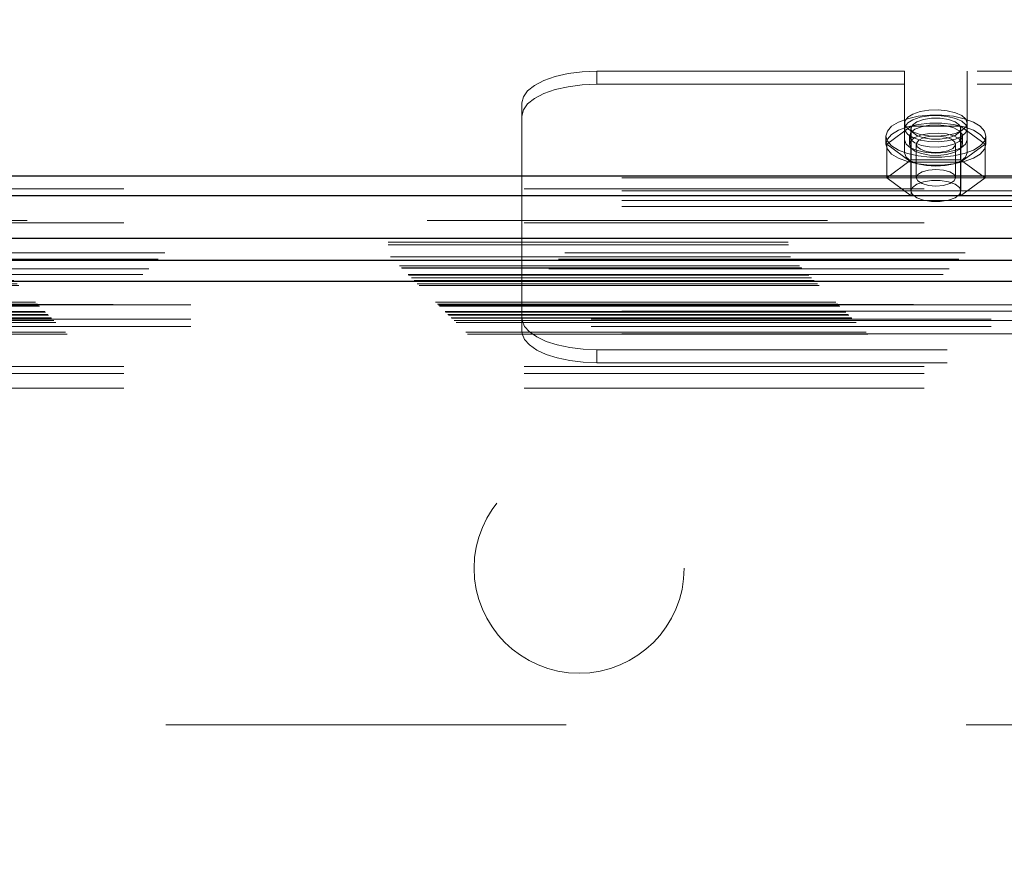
# Model space of a CAD drawing. Header units: inches. Extents: x 0.2 to 10.8, y 0.2 to 8.2.
# Tile 91 of 164: x 3.608 to 3.854, y 4.981 to 5.189. Entities that reach past the tile are written whole.
import ezdxf

# ---------------------------------------------------------------- set-up
doc = ezdxf.new("R2010")
doc.units = ezdxf.units.IN
doc.header["$MEASUREMENT"] = 0
doc.linetypes.add('HIDDEN', pattern=[0.07500000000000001, 0.05, -0.025])
doc.layers.add('DIMENSIONS', color=140, linetype='Continuous')
doc.styles.add('SLDTEXTSTYLE0', font='TXT', dxfattribs={"width": 0.7})
doc.dimstyles.new('SLDDIMSTYLE0', dxfattribs={"dimtxt": 0.0849609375, "dimasz": 0.13, "dimexe": 0, "dimexo": 0.0625, "dimgap": 0.021240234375, "dimtad": 0, "dimtih": 1, "dimtoh": 1, "dimlfac": 20, "dimrnd": 1e-09, "dimzin": 12, "dimdsep": 46, "dimtxsty": 'SLDTEXTSTYLE0', "dimsah": 1, "dimcen": 0.09, "dimadec": 0, "dimazin": 3, "dimtfac": 1, "dimtofl": 0, "dimtmove": 0, "dimatfit": 3, "dimfxl": 0, "dimfrac": 2, "dimtolj": 1, "dimtzin": 12, "dimarcsym": 0})

# ---------------------------------------------------------------- blocks, each defined once
blk = doc.blocks.new('_D_1')
at = {"layer": 'DIMENSIONS'}
for p, q in [((2.817332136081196, 5.030766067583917), (2.817332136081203, 5.774331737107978)), ((4.326048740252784, 5.03076606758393), (4.32604874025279, 5.774331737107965)), ((2.817332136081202, 5.649331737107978), (3.28198418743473, 5.649331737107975)), ((3.397110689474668, 5.64933172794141), (3.368580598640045, 5.64933172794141)), ((3.368580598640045, 5.64933172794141), (3.368580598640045, 5.514300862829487)), ((3.720258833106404, 5.64933172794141), (3.748788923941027, 5.64933172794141)), ((3.748788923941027, 5.64933172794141), (3.748788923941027, 5.514300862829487)), ((4.326048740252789, 5.649331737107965), (3.8353853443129, 5.649331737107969)), ((3.368580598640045, 5.514300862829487), (3.397110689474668, 5.514300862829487)), ((3.748788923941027, 5.514300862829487), (3.720258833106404, 5.514300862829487))]:
    blk.add_line(p, q, dxfattribs=at)
for points in [[(2.817332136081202, 5.649331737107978), (2.947332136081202, 5.629331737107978), (2.947332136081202, 5.669331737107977)], [(4.326048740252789, 5.649331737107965), (4.196048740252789, 5.669331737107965), (4.196048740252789, 5.629331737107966)]]:
    blk.add_solid(points, dxfattribs=at)
at = {"layer": 'DIMENSIONS', "char_height": 0.08333333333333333, "attachment_point": 1, "style": 'SLDTEXTSTYLE0'}
for s, insert in [('30.17', (3.397110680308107, 5.775774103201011)), ('766.4', (3.397110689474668, 5.621723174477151))]:
    blk.add_mtext(s, dxfattribs=dict(at, insert=insert))

msp = doc.modelspace()

# ---------------------------------------------------------------- linework, layer by layer
at = {"color": 7, "linetype": 'HIDDEN', "lineweight": 18}
for p, q in [((3.828890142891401, 5.176501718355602), (3.752002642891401, 5.176501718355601)), ((3.752002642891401, 5.17323901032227), (3.752002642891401, 5.176501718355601)), ((3.828890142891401, 5.159332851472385), (3.828890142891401, 5.176501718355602)), ((3.844515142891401, 5.159332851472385), (3.844515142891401, 5.176501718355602)), ((3.946990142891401, 5.176501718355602), (3.844515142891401, 5.176501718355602)), ((3.828890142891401, 5.17323901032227), (3.752002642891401, 5.17323901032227)), ((3.946990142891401, 5.17323901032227), (3.844515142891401, 5.17323901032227)), ((3.733252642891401, 5.149834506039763), (3.733252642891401, 5.168577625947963)), ((3.830553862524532, 5.162761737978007), (3.824405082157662, 5.158260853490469)), ((3.830452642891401, 5.16214664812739), (3.830452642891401, 5.146569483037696)), ((3.842851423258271, 5.162761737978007), (3.830553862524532, 5.162761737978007)), ((3.830553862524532, 5.162761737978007), (3.830553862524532, 5.154378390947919)), ((3.849000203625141, 5.158260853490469), (3.842851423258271, 5.162761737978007)), ((3.842851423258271, 5.162761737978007), (3.842851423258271, 5.154378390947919)), ((3.842952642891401, 5.146569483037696), (3.842952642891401, 5.16214664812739)), ((3.824202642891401, 5.160300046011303), (3.824202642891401, 5.158260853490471)), ((3.830077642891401, 5.160300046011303), (3.830077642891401, 5.158260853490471)), ((3.843327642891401, 5.158260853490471), (3.843327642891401, 5.160300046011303)), ((3.849202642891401, 5.158260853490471), (3.849202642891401, 5.160300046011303)), ((3.824405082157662, 5.158260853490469), (3.824405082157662, 5.14987750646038)), ((3.824405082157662, 5.158260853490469), (3.830553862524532, 5.153759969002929)), ((3.828890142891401, 5.159332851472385), (3.828890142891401, 5.156070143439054)), ((3.831805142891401, 5.158260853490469), (3.831805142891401, 5.14987750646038)), ((3.841600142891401, 5.14987750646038), (3.841600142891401, 5.158260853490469)), ((3.842851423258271, 5.153759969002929), (3.849000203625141, 5.158260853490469)), ((3.844515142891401, 5.159332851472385), (3.844515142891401, 5.156070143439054)), ((3.849000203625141, 5.158260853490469), (3.849000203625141, 5.14987750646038)), ((3.830553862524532, 5.154378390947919), (3.824405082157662, 5.14987750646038)), ((3.842851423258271, 5.154378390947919), (3.830553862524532, 5.154378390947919)), ((3.830553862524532, 5.153759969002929), (3.830553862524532, 5.145376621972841)), ((3.830553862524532, 5.153759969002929), (3.842851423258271, 5.153759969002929)), ((3.849000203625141, 5.14987750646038), (3.842851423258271, 5.154378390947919)), ((3.842851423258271, 5.153759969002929), (3.842851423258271, 5.145376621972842)), ((4.058252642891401, 5.149834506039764), (3.733252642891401, 5.149834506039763)), ((3.733252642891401, 5.142658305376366), (3.733252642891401, 5.149834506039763)), ((3.824405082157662, 5.14987750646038), (3.830553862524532, 5.145376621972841)), ((3.842851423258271, 5.145376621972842), (3.849000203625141, 5.14987750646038)), ((2.733802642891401, 5.147101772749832), (4.409602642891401, 5.147101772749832)), ((2.733802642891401, 5.145470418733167), (4.409602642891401, 5.145470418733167)), ((4.058252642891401, 5.146571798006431), (3.733252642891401, 5.146571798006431)), ((3.830553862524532, 5.145376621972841), (3.842851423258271, 5.145376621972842)), ((4.058252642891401, 5.144179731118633), (3.733252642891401, 5.144179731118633)), ((4.058252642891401, 5.142658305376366), (3.733252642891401, 5.142658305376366)), ((3.733252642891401, 5.11655664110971), (3.733252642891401, 5.142658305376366)), ((4.409602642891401, 5.139165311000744), (2.733802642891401, 5.139165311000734)), ((2.733802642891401, 5.138605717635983), (4.409602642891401, 5.138605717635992)), ((2.699799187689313, 5.1338038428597), (4.44358168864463, 5.13380384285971)), ((2.699863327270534, 5.13312392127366), (4.44351754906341, 5.13312392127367)), ((4.443997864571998, 5.131129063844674), (2.69938301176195, 5.131129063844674)), ((2.70039877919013, 5.130082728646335), (4.442982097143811, 5.130082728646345)), ((4.442391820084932, 5.129489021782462), (2.700980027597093, 5.129489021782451)), ((2.702648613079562, 5.127832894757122), (4.440732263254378, 5.127832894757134)), ((2.703136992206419, 5.127344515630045), (4.440243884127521, 5.127344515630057)), ((2.703226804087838, 5.127254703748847), (4.440154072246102, 5.127254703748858)), ((4.440015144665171, 5.127118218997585), (2.703373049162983, 5.127118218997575)), ((2.704787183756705, 5.125692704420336), (4.438596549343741, 5.125692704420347)), ((4.438547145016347, 5.125678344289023), (2.704833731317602, 5.125678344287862)), ((2.704927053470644, 5.125554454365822), (4.438453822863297, 5.125554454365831)), ((2.705638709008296, 5.12485333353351), (4.437741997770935, 5.12485333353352)), ((2.706318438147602, 5.124163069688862), (4.437062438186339, 5.124163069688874)), ((4.436780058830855, 5.123905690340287), (2.706600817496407, 5.1239056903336)), ((2.707099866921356, 5.123381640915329), (4.436281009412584, 5.12338164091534)), ((2.707538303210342, 5.122943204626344), (4.435842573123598, 5.122943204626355)), ((2.711668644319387, 5.118812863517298), (4.431712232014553, 5.118812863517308)), ((2.712168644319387, 5.118312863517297), (4.431212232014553, 5.118312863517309)), ((4.431097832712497, 5.118217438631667), (2.71226897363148, 5.118217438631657)), ((2.712418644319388, 5.118062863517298), (4.430962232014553, 5.118062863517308)), ((2.712418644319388, 5.118062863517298), (4.430962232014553, 5.118062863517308)), ((2.712668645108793, 5.117812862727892), (4.430712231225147, 5.117812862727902)), ((2.712669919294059, 5.117805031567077), (4.430724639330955, 5.117805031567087)), ((2.750548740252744, 5.11812437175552), (4.392798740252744, 5.118124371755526)), ((4.058252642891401, 5.118078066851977), (3.733252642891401, 5.118078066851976)), ((2.714043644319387, 5.116437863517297), (4.429337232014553, 5.116437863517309)), ((2.714043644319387, 5.116437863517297), (4.429337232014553, 5.116437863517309)), ((2.714188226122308, 5.116293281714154), (4.42919265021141, 5.116293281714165)), ((2.714745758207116, 5.115735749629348), (4.428635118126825, 5.115735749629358)), ((2.714918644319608, 5.115562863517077), (4.428462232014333, 5.115562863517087)), ((4.058252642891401, 5.11655664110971), (3.733252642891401, 5.11655664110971)), ((3.733252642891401, 5.115621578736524), (3.733252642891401, 5.11655664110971)), ((3.733252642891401, 5.111762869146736), (3.733252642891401, 5.115621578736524)), ((2.715728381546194, 5.114740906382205), (4.427664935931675, 5.114740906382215)), ((2.716316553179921, 5.114164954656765), (4.42706432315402, 5.114164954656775)), ((2.716780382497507, 5.113701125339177), (4.426600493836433, 5.113701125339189)), ((2.750548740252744, 5.114524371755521), (4.392798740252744, 5.114524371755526)), ((4.058188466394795, 5.114164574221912), (3.733316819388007, 5.114164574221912)), ((2.719234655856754, 5.111246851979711), (4.424146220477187, 5.111246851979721)), ((2.719655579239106, 5.110806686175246), (4.423714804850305, 5.110806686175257)), ((2.750548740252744, 5.112724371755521), (4.392798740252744, 5.112724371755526)), ((2.750548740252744, 5.112724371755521), (4.392798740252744, 5.112724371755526)), ((4.058188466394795, 5.110901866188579), (3.733316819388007, 5.110901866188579)), ((3.752002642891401, 5.106895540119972), (3.752002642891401, 5.103632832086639)), ((4.039502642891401, 5.106895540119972), (3.752002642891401, 5.106895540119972)), ((4.039502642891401, 5.103632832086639), (3.752002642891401, 5.103632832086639)), ((2.733802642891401, 5.10271714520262), (4.409602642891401, 5.10271714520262)), ((2.733802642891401, 5.10271714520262), (4.409602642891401, 5.10271714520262)), ((2.733802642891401, 5.10091714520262), (4.409602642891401, 5.10091714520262)), ((2.733802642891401, 5.09731714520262), (4.409602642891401, 5.09731714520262)), ((2.844298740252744, 5.013124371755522), (4.299048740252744, 5.013124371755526))]:
    msp.add_line(p, q, dxfattribs=at)
at = {"color": 7, "linetype": 'Continuous', "lineweight": 25}
for p, q in [((2.733802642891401, 5.150364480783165), (4.409602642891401, 5.150364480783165)), ((2.733802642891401, 5.145470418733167), (4.409602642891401, 5.145470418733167)), ((4.443997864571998, 5.134674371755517), (2.69938301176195, 5.134674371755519)), ((4.438547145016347, 5.129223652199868), (2.704833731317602, 5.129223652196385)), ((4.436780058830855, 5.12390569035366), (2.706600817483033, 5.1239056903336))]:
    msp.add_line(p, q, dxfattribs=at)
at = {"color": 7, "linetype": 'HIDDEN', "lineweight": 18, "flags": 128}
for points in [[(3.752002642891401, 5.176501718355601), (3.748344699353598, 5.17634945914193), (3.744827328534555, 5.175898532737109), (3.741585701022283, 5.175166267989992), (3.738744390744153, 5.174180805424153), (3.736412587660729, 5.172980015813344), (3.734679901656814, 5.171610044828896), (3.733612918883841, 5.170123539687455), (3.733252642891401, 5.168577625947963)], [(3.733252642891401, 5.165314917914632), (3.733612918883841, 5.166860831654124), (3.734679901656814, 5.168347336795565), (3.736412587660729, 5.169717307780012), (3.738744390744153, 5.170918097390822), (3.741585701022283, 5.17190355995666), (3.744827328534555, 5.172635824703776), (3.748344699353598, 5.173086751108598), (3.752002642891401, 5.17323901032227)], [(3.824202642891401, 5.160300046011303), (3.824565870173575, 5.16156428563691), (3.825634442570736, 5.1627550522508), (3.827346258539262, 5.163803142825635), (3.829601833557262, 5.164647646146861), (3.83227008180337, 5.16523948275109), (3.83519593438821, 5.165544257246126), (3.838209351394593, 5.165544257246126), (3.841135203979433, 5.16523948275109), (3.843803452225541, 5.164647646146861), (3.84605902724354, 5.163803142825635), (3.847770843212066, 5.1627550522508), (3.848839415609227, 5.161564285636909), (3.849202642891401, 5.160300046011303), (3.848839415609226, 5.159035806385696), (3.847770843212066, 5.157845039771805), (3.84605902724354, 5.15679694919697), (3.843803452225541, 5.155952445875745), (3.841135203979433, 5.155360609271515), (3.838209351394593, 5.15505583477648), (3.835195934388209, 5.15505583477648), (3.832270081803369, 5.155360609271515), (3.829601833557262, 5.155952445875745), (3.827346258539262, 5.15679694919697), (3.825634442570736, 5.157845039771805), (3.824565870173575, 5.159035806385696), (3.824202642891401, 5.160300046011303)], [(3.844515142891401, 5.163562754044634), (3.844168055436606, 5.164535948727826), (3.843157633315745, 5.165422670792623), (3.841573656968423, 5.16614413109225), (3.839556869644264, 5.166636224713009), (3.837286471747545, 5.16685522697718), (3.834964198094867, 5.166781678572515), (3.832796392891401, 5.16642211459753), (3.830975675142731, 5.165808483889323), (3.829663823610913, 5.164995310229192), (3.828977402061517, 5.164054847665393), (3.828977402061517, 5.163070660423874), (3.829663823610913, 5.162130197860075), (3.830975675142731, 5.161317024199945), (3.832796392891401, 5.160703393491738), (3.834964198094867, 5.160343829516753), (3.837286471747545, 5.160270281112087), (3.839556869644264, 5.160489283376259), (3.841573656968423, 5.160981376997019), (3.843157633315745, 5.161702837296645), (3.844168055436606, 5.162589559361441), (3.844515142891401, 5.163562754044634)], [(3.844515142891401, 5.16214664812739), (3.844168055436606, 5.16311984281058), (3.843157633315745, 5.164006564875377), (3.841573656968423, 5.164728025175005), (3.839556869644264, 5.165220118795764), (3.837286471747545, 5.165439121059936), (3.834964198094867, 5.16536557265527), (3.832796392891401, 5.165006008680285), (3.830975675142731, 5.164392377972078), (3.829663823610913, 5.163579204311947), (3.828977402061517, 5.162638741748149), (3.828977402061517, 5.161654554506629), (3.829663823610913, 5.160714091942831), (3.830975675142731, 5.1599009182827), (3.832796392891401, 5.159287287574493), (3.834964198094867, 5.158927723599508), (3.837286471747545, 5.158854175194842), (3.839556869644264, 5.159073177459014), (3.841573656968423, 5.159565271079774), (3.843157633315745, 5.160286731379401), (3.844168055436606, 5.161173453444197), (3.844515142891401, 5.16214664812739)], [(3.842952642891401, 5.16214664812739), (3.842575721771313, 5.163050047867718), (3.841490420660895, 5.163844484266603), (3.839827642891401, 5.164434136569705), (3.837787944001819, 5.164747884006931), (3.835617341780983, 5.164747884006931), (3.833577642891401, 5.164434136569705), (3.831914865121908, 5.163844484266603), (3.83082956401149, 5.163050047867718), (3.830452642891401, 5.16214664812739), (3.83082956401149, 5.161243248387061), (3.831914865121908, 5.160448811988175), (3.833577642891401, 5.159859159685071), (3.835617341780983, 5.159545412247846), (3.837787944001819, 5.159545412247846), (3.839827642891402, 5.159859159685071), (3.841490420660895, 5.160448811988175), (3.842575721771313, 5.161243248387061), (3.842952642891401, 5.16214664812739)], [(3.824202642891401, 5.158260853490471), (3.824565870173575, 5.159525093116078), (3.825634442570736, 5.160715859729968), (3.827346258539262, 5.161763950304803), (3.829601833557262, 5.162608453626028), (3.83227008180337, 5.163200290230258), (3.83519593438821, 5.163505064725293), (3.838209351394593, 5.163505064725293), (3.841135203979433, 5.163200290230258), (3.843803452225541, 5.162608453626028), (3.84605902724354, 5.161763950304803), (3.847770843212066, 5.160715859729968), (3.848839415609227, 5.159525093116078), (3.849202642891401, 5.158260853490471), (3.848839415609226, 5.156996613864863), (3.847770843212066, 5.155805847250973), (3.84605902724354, 5.154757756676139), (3.843803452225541, 5.153913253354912), (3.841135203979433, 5.153321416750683), (3.838209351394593, 5.153016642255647), (3.835195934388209, 5.153016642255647), (3.832270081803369, 5.153321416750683), (3.829601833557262, 5.153913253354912), (3.827346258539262, 5.154757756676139), (3.825634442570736, 5.155805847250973), (3.824565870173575, 5.156996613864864), (3.824202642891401, 5.158260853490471)], [(3.830077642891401, 5.160300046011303), (3.830436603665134, 5.161209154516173), (3.83147458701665, 5.162019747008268), (3.83307911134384, 5.162643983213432), (3.835076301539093, 5.163014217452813), (3.837249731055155, 5.163090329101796), (3.839363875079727, 5.162864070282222), (3.841189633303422, 5.162359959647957), (3.842529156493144, 5.161632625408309), (3.843237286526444, 5.160760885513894), (3.843237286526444, 5.159839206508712), (3.842529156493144, 5.158967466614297), (3.841189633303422, 5.158240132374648), (3.839363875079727, 5.157736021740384), (3.837249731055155, 5.157509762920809), (3.835076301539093, 5.157585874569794), (3.83307911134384, 5.157956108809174), (3.83147458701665, 5.158580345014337), (3.830436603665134, 5.159390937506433), (3.830077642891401, 5.160300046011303)], [(3.830077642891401, 5.158260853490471), (3.830436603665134, 5.159169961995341), (3.83147458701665, 5.159980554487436), (3.83307911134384, 5.1606047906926), (3.835076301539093, 5.160975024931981), (3.837249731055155, 5.161051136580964), (3.839363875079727, 5.16082487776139), (3.841189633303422, 5.160320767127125), (3.842529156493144, 5.159593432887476), (3.843237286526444, 5.158721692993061), (3.843237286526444, 5.157800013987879), (3.842529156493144, 5.156928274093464), (3.841189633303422, 5.156200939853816), (3.839363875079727, 5.155696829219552), (3.837249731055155, 5.155470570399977), (3.835076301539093, 5.155546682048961), (3.83307911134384, 5.155916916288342), (3.83147458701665, 5.156541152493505), (3.830436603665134, 5.157351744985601), (3.830077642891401, 5.158260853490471)], [(3.839151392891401, 5.160053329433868), (3.837341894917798, 5.160312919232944), (3.835435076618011, 5.16026010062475), (3.833721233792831, 5.159902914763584), (3.832461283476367, 5.159295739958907), (3.831847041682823, 5.158531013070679), (3.831972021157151, 5.157725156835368), (3.832817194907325, 5.157000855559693), (3.834253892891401, 5.15646837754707), (3.836063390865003, 5.156208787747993), (3.837970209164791, 5.156261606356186), (3.839684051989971, 5.156618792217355), (3.840944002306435, 5.157225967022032), (3.841558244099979, 5.157990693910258), (3.841433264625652, 5.15879655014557), (3.840588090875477, 5.159520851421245), (3.839151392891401, 5.160053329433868)], [(3.844515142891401, 5.159332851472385), (3.844132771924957, 5.158312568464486), (3.843023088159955, 5.157392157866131), (3.841294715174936, 5.156661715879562), (3.839116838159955, 5.156192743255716), (3.836702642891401, 5.156031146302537), (3.834288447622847, 5.156192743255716), (3.832110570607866, 5.156661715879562), (3.830382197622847, 5.157392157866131), (3.829272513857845, 5.158312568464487), (3.828890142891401, 5.159332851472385)], [(3.844515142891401, 5.156070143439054), (3.844132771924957, 5.155049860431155), (3.843023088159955, 5.154129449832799), (3.841294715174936, 5.153399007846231), (3.839116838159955, 5.152930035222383), (3.836702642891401, 5.152768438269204), (3.834288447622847, 5.152930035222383), (3.832110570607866, 5.153399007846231), (3.830382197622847, 5.154129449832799), (3.829272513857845, 5.155049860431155), (3.828890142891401, 5.156070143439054)], [(3.841600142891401, 5.14987750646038), (3.841227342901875, 5.150669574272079), (3.840165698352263, 5.15134105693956), (3.838576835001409, 5.151789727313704), (3.836702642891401, 5.151947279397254), (3.834828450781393, 5.151789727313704), (3.83323958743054, 5.15134105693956), (3.832177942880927, 5.150669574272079), (3.831805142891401, 5.14987750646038), (3.832177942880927, 5.14908543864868), (3.83323958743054, 5.148413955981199), (3.834828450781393, 5.147965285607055), (3.836702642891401, 5.147807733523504), (3.838576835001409, 5.147965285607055), (3.840165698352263, 5.148413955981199), (3.841227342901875, 5.14908543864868), (3.841600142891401, 5.14987750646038)], [(3.842952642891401, 5.146569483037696), (3.842575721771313, 5.147472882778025), (3.841490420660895, 5.14826731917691), (3.839827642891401, 5.148856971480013), (3.837787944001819, 5.149170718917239), (3.835617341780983, 5.149170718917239), (3.833577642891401, 5.148856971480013), (3.831914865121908, 5.14826731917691), (3.83082956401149, 5.147472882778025), (3.830452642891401, 5.146569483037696), (3.83082956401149, 5.145666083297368), (3.831914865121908, 5.144871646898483), (3.833577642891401, 5.14428199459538), (3.835617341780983, 5.143968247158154), (3.837787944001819, 5.143968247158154), (3.839827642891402, 5.14428199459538), (3.841490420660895, 5.144871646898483), (3.842575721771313, 5.145666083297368), (3.842952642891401, 5.146569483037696)], [(3.733316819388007, 5.114164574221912), (3.733925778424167, 5.112715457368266), (3.735158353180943, 5.111338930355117), (3.736972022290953, 5.110082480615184), (3.739304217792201, 5.108989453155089), (3.742074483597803, 5.108097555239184), (3.745187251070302, 5.107437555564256), (3.748535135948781, 5.107032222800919), (3.752002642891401, 5.106895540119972)], [(3.752002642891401, 5.103632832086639), (3.748535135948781, 5.103769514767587), (3.745187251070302, 5.104174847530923), (3.742074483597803, 5.104834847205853), (3.739304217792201, 5.105726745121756), (3.736972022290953, 5.106819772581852), (3.735158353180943, 5.108076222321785), (3.733925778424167, 5.109452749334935), (3.733316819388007, 5.110901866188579)]]:
    msp.add_lwpolyline(points, dxfattribs=at)
at = {"color": 7, "linetype": 'HIDDEN', "lineweight": 18}
msp.add_circle((3.747548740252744, 5.052274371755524), 0.02625000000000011, dxfattribs=at)
for points, knots in [([(3.733252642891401, 5.115621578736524), (3.733252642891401, 5.115464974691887), (3.733253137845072, 5.115313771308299), (3.733256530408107, 5.115021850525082), (3.733259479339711, 5.114881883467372), (3.733268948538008, 5.114628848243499), (3.733275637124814, 5.114512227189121), (3.733293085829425, 5.114313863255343), (3.733303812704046, 5.114230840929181), (3.733316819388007, 5.114164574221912)], [0, 0, 0, 0, 0.25, 0.25, 0.5, 0.5, 0.75, 0.75, 1, 1, 1, 1]), ([(2.715587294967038, 5.11488335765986), (2.719660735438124, 5.114884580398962), (2.728495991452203, 5.114887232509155), (2.74213972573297, 5.114885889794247), (2.756427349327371, 5.114885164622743), (2.770664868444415, 5.114885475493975), (2.80240133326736, 5.114885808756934), (2.869243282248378, 5.114885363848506), (3.002485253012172, 5.114885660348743), (3.240405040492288, 5.114885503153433), (3.630903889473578, 5.114885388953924), (4.0041628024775, 5.114886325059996), (4.262295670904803, 5.114885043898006), (4.339852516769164, 5.114885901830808), (4.368277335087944, 5.114884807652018), (4.389500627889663, 5.114886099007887), (4.403160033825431, 5.114887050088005), (4.415841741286, 5.114883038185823), (4.423914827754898, 5.114879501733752), (4.427725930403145, 5.114874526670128), (4.427774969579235, 5.114874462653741)], [0, 0, 0, 0, 0.007137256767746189, 0.01548064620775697, 0.02390579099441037, 0.03217123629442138, 0.04042683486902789, 0.07951265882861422, 0.1492879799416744, 0.2738860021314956, 0.4963824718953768, 0.8334983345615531, 0.9278895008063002, 0.9486685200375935, 0.9693891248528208, 0.9776938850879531, 0.9858547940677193, 0.9933223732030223, 0.9999140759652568, 1, 1, 1, 1])]:
    msp.add_open_spline(points, degree=3, knots=knots, dxfattribs=at)
msp.add_open_spline([(3.733316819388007, 5.110901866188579), (3.733273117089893, 5.111124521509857), (3.733252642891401, 5.111411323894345), (3.733252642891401, 5.111762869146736)], degree=3, dxfattribs=at)

# ---------------------------------------------------------------- dimensions: what is measured, and where the dimension line sits
at = {"layer": 'DIMENSIONS'}
dim = msp.add_linear_dim(base=(4.326048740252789, 5.649331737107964), p1=(2.817332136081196, 4.980766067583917), p2=(4.326048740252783, 4.98076606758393), dimstyle='SLDDIMSTYLE0', dxfattribs=at)
dim.commit()
dim.dimension.update_dxf_attribs({"geometry": '_D_1', "text_midpoint": (3.558684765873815, 5.649331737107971), "dimtype": 160})

doc.saveas('drawing.dxf')
